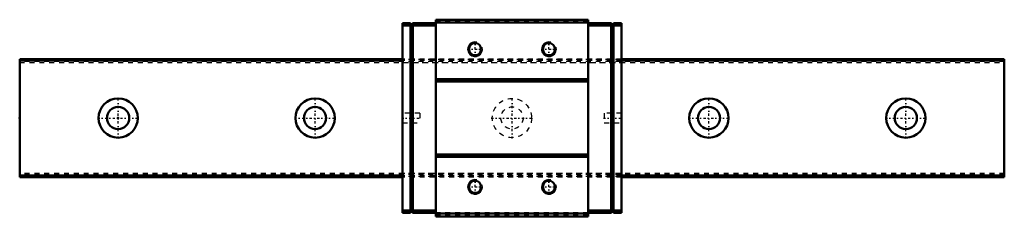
# Model space of a CAD drawing. Header units: millimetres. Extents: x -20 to 180, y -20 to 20.
import ezdxf

# ---------------------------------------------------------------- set-up
doc = ezdxf.new("R2010")
doc.units = ezdxf.units.MM
doc.linetypes.add('Center', pattern=[1.5, 0.45, -0.5, 0.05, -0.5])
doc.linetypes.add('Dashed', pattern=[2, 1, -1])
for name, color, linetype, lineweight in [('2d ConnectionPoints', 7, 'Continuous', 50), ('AM_0', 7, 'Continuous', 50), ('AM_5', 3, 'Continuous', 25), ('AM_7', 7, 'Center', 25), ('AM_9', 6, 'Dashed', 25)]:
    doc.layers.add(name, color=color, linetype=linetype, lineweight=lineweight)

# ---------------------------------------------------------------- blocks, each defined once
blk = doc.blocks.new('1_RSX12M1WUU1_Slider_0_in_RSX12M1WUUE200LMG200W77750001_4')
at = {"layer": 'AM_0'}
for p, q in [((95.45, 20), (64.55, 20)), ((64.55, 20), (64.55, -20)), ((95.45, 20), (95.45, -20)), ((57.75, 19.3), (59.35, 19.3)), ((57.75, 19.3), (57.75, -19.3)), ((57.75, 18.8), (59.35, 18.8)), ((59.85, 19.3), (59.35, 18.8)), ((59.35, -19.3), (59.35, 19.3)), ((59.6, 19.05), (59.85, 18.8)), ((59.85, 19.3), (64.55, 19.3)), ((59.85, 18.8), (64.55, 18.8)), ((59.85, 18.8), (59.85, -18.8)), ((95.45, 19.4), (64.55, 19.4)), ((100.15, 19.3), (95.45, 19.3)), ((100.15, 18.8), (95.45, 18.8)), ((100.15, 19.3), (100.65, 18.8)), ((100.4, 19.05), (100.15, 18.8)), ((100.15, 18.8), (100.15, -18.8)), ((102.25, 19.3), (100.65, 19.3)), ((100.65, -19.3), (100.65, 19.3)), ((102.25, 18.8), (100.65, 18.8)), ((102.25, 19.3), (102.25, -19.3)), ((95.45, 7.9), (64.55, 7.9)), ((95.45, 7.4), (64.55, 7.4)), ((95.45, -7.4), (64.55, -7.4)), ((95.45, -7.9), (64.55, -7.9)), ((57.75, -18.8), (59.35, -18.8)), ((57.75, -19.3), (59.35, -19.3)), ((59.35, -18.8), (59.85, -19.3)), ((59.85, -18.8), (59.6, -19.05)), ((59.85, -18.8), (64.55, -18.8)), ((59.85, -19.3), (64.55, -19.3)), ((95.45, -19.4), (64.55, -19.4)), ((95.45, -20), (64.55, -20)), ((100.15, -18.8), (95.45, -18.8)), ((100.15, -19.3), (95.45, -19.3)), ((100.65, -18.8), (100.15, -19.3)), ((100.15, -18.8), (100.4, -19.05)), ((102.25, -18.8), (100.65, -18.8)), ((102.25, -19.3), (100.65, -19.3))]:
    blk.add_line(p, q, dxfattribs=at)
for centre in [(72.5, 14), (87.5, 14), (72.5, -14), (87.5, -14)]:
    blk.add_circle(centre, 1.23, dxfattribs=at)
at = {"layer": 'AM_5'}
for centre in [(72.5, 14), (87.5, 14), (72.5, -14), (87.5, -14)]:
    blk.add_arc(centre, 1.5, 75, 15, dxfattribs=at)
at = {"layer": 'AM_7'}
for p, q in [((70.925, 14), (74.075, 14)), ((72.5, 12.425), (72.5, 15.575)), ((85.925, 14), (89.075, 14)), ((87.5, 12.425), (87.5, 15.575)), ((57.575, 0), (61.425, 0)), ((98.575, 0), (102.425, 0)), ((70.925, -14), (74.075, -14)), ((72.5, -15.575), (72.5, -12.425)), ((85.925, -14), (89.075, -14)), ((87.5, -15.575), (87.5, -12.425))]:
    blk.add_line(p, q, dxfattribs=at)
at = {"layer": 'AM_9'}
for p, q in [((59.35, 18.8), (59.85, 18.8)), ((95.45, 19.7), (64.55, 19.7)), ((95.45, 19.3), (64.55, 19.3)), ((100.65, 18.8), (100.15, 18.8)), ((102.25, 12), (57.75, 12)), ((102.25, 11.925), (57.75, 11.925)), ((102.25, 11.7), (57.75, 11.7)), ((57.75, 11.3), (102.25, 11.3)), ((61.25, 1), (57.75, 1)), ((61.25, 1), (61.25, -1)), ((98.75, 1), (98.75, -1)), ((102.25, 1), (98.75, 1)), ((57.75, -1), (61.25, -1)), ((98.75, -1), (102.25, -1)), ((102.25, -11.3), (57.75, -11.3)), ((102.25, -11.7), (57.75, -11.7)), ((102.25, -11.925), (57.75, -11.925)), ((102.25, -12), (57.75, -12)), ((59.35, -18.8), (59.85, -18.8)), ((95.45, -19.3), (64.55, -19.3)), ((95.45, -19.7), (64.55, -19.7)), ((100.65, -18.8), (100.15, -18.8))]:
    blk.add_line(p, q, dxfattribs=at)
blk = doc.blocks.new('2_RSX12M1W20020_Track_0_in_RSX12M1WUUE200LMG200W77750001_4')
at = {"layer": 'AM_0'}
for p, q in [((57.75, 12), (-20, 12)), ((-20, 12), (-20, -12)), ((180, 12), (102.25, 12)), ((180, 12), (180, -12)), ((57.75, 11.7), (-20, 11.7)), ((180, 11.7), (102.25, 11.7)), ((57.75, -11.7), (-20, -11.7)), ((57.75, -12), (-20, -12)), ((180, -11.7), (102.25, -11.7)), ((180, -12), (102.25, -12))]:
    blk.add_line(p, q, dxfattribs=at)
for centre, radius in [((0, 0), 4), ((40, 0), 4), ((120, 0), 4), ((160, 0), 4), ((0, 0), 2.25), ((40, 0), 2.25), ((120, 0), 2.25), ((160, 0), 2.25)]:
    blk.add_circle(centre, radius, dxfattribs=at)
at = {"layer": 'AM_7'}
for p, q in [((0, -4.2), (0, 4.2)), ((40, -4.2), (40, 4.2)), ((80, -4.2), (80, 4.2)), ((120, -4.2), (120, 4.2)), ((160, -4.2), (160, 4.2)), ((-4.2, 0), (4.2, 0)), ((35.8, 0), (44.2, 0)), ((75.8, 0), (84.2, 0)), ((115.8, 0), (124.2, 0)), ((155.8, 0), (164.2, 0))]:
    blk.add_line(p, q, dxfattribs=at)
at = {"layer": 'AM_9'}
for p, q in [((102.25, 12), (57.75, 12)), ((180, 11.925), (-20, 11.925)), ((180, 11.5), (-20, 11.5)), ((-20, 11.3), (180, 11.3)), ((102.25, 11.7), (57.75, 11.7)), ((180, -11.3), (-20, -11.3)), ((180, -11.5), (-20, -11.5)), ((180, -11.925), (-20, -11.925)), ((102.25, -11.7), (57.75, -11.7)), ((102.25, -12), (57.75, -12))]:
    blk.add_line(p, q, dxfattribs=at)
for radius in [4, 2.25]:
    blk.add_circle((80, 0), radius, dxfattribs=at)

msp = doc.modelspace()

# ---------------------------------------------------------------- linework, layer by layer
at = {"layer": '2d ConnectionPoints'}
for p in [(-20, 0), (0, 0), (0, 0)]:
    msp.add_point(p, dxfattribs=at)

# ---------------------------------------------------------------- block references
for name in ['1_RSX12M1WUU1_Slider_0_in_RSX12M1WUUE200LMG200W77750001_4', '2_RSX12M1W20020_Track_0_in_RSX12M1WUUE200LMG200W77750001_4']:
    msp.add_blockref(name, (0, 0))

doc.saveas('drawing.dxf')
